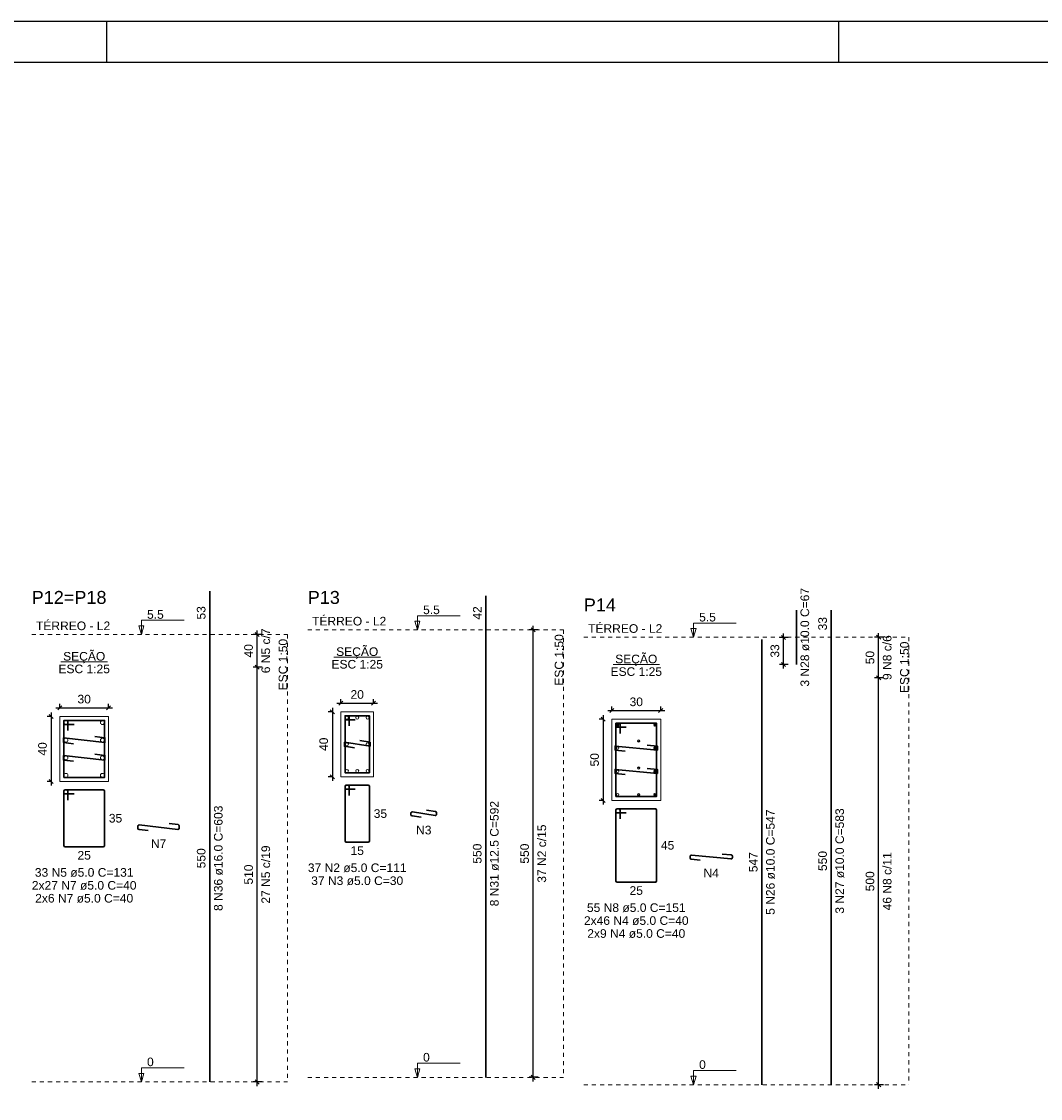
# Model space of a CAD drawing. Header units: millimetres. Extents: x 10 to 1250, y -62 to 528.
# Tile 137 of 256: x 261 to 286, y 166 to 193. Entities that reach past the tile are written whole.
import ezdxf

# ---------------------------------------------------------------- set-up
doc = ezdxf.new("R2010")
doc.units = ezdxf.units.MM
doc.header["$LTSCALE"] = 0.05
doc.linetypes.add('DOT', pattern=[6.35, 0, -6.35])
for name, color, linetype, lineweight in [('Descrição da armadura', 7, 'Continuous', 5), ('DT-Barras na forma', 2, 'Continuous', 30), ('DT-Barras no corte', 5, 'Continuous', 5), ('DT-Barras rebatidas', 2, 'Continuous', 30), ('DT-Cotas', 9, 'Continuous', 5), ('DT-Forma', 5, 'Continuous', 5), ('DT-Pontilhado', 9, 'DOT', 5), ('DT-Textos', 7, 'Continuous', 5), ('DT-Título', 3, 'Continuous', 20), ('Textos armaduras', 7, 'Continuous', 5)]:
    doc.layers.add(name, color=color, linetype=linetype, lineweight=lineweight)
doc.layers.add('FOLHA_PADRÃO', color=7, linetype='Continuous')
doc.styles.add('Arial', font='arial.ttf')
doc.styles.get("Standard").update_dxf_attribs({"font": 'arial.ttf'})
doc.dimstyles.new('UM_25.000000', dxfattribs={"dimtxt": 0.18, "dimasz": 0.1, "dimexe": 0.1, "dimexo": 0.2, "dimgap": 0, "dimtad": 1, "dimtih": 1, "dimtoh": 1, "dimdec": 1, "dimlfac": 25, "dimzin": 0, "dimdsep": 46, "dimtxsty": 'Standard', "dimcen": 0.09, "dimdle": 0.1, "dimadec": 1, "dimazin": 2, "dimtfac": 1, "dimtdec": 4, "dimtofl": 0, "dimtmove": 0, "dimatfit": 3, "dimfxl": 1, "dimtolj": 1, "dimarcsym": 0})
doc.dimstyles.new('UM_50.000000', dxfattribs={"dimtxt": 0.18, "dimasz": 0.1, "dimexe": 0.1, "dimexo": 0.2, "dimgap": 0.1, "dimtad": 1, "dimdec": 1, "dimlfac": 50, "dimzin": 0, "dimdsep": 46, "dimtxsty": 'Standard', "dimblk": 'OBLIQUE', "dimcen": 0.09, "dimdle": 0.1, "dimadec": 1, "dimazin": 2, "dimtfac": 1, "dimtdec": 1, "dimtofl": 0, "dimtmove": 0, "dimatfit": 3, "dimldrblk": 'OBLIQUE', "dimfxl": 1, "dimtolj": 1, "dimarcsym": 1})

# ---------------------------------------------------------------- blocks, each defined once
blk = doc.blocks.new('A1EST. 1500')
at = {"layer": 'FOLHA_PADRÃO', "color": 1, "linetype": 'Continuous'}
for p, q in [((150.008, 59.4), (0, 59.4)), ((95.5, 59.4), (95.5, 58.4)), ((113.5, 58.4), (113.5, 59.4))]:
    blk.add_line(p, q, dxfattribs=at)
at = {"layer": 'FOLHA_PADRÃO', "color": 6, "linetype": 'Continuous'}
blk.add_lwpolyline([(149, 58.4), (149, 1), (1, 1), (1, 58.4), (149, 58.4)], dxfattribs=at)
blk = doc.blocks.new('_Oblique')
at = {"color": 0, "linetype": 'ByBlock', "lineweight": -2}
blk.add_line((-0.5, -0.5), (0.5, 0.5), dxfattribs=at)
blk = doc.blocks.new('*D1577')
at = {"layer": 'Defpoints', "color": 0, "transparency": 16777216}
for p in [(261.568, 175.501), (261.356, 173.901), (261.568, 173.901)]:
    blk.add_point(p, dxfattribs=at)
at = {"layer": 'DT-Cotas', "color": 0, "lineweight": -2, "transparency": 16777216}
for p, q in [((261.356, 175.601), (261.356, 173.801)), ((261.368, 175.501), (261.256, 175.501)), ((261.368, 173.901), (261.256, 173.901))]:
    blk.add_line(p, q, dxfattribs=at)
at = {"layer": 'DT-Cotas', "color": 0, "lineweight": -2, "transparency": 16777216, "xscale": 0.1, "yscale": 0.1, "zscale": 0.1}
for p, rotation in [((261.356, 175.501), 90), ((261.356, 173.901), 270)]:
    blk.add_blockref('_Oblique', p, dxfattribs=dict(at, rotation=rotation))
at = {"layer": 'DT-Cotas', "transparency": 16777216, "insert": (261.144, 174.701), "char_height": 0.2118, "attachment_point": 5, "rotation": 90, "style": 'Arial'}
blk.add_mtext('\\A1;40', dxfattribs=at)
blk = doc.blocks.new('*D1578')
at = {"layer": 'Defpoints', "color": 0, "transparency": 16777216}
for p in [(262.768, 175.713), (261.568, 175.501), (262.768, 175.501)]:
    blk.add_point(p, dxfattribs=at)
at = {"layer": 'DT-Cotas', "color": 0, "lineweight": -2, "transparency": 16777216}
for p, q in [((261.568, 175.701), (261.568, 175.813)), ((262.768, 175.701), (262.768, 175.813)), ((261.468, 175.713), (262.868, 175.713))]:
    blk.add_line(p, q, dxfattribs=at)
at = {"layer": 'DT-Cotas', "color": 0, "lineweight": -2, "transparency": 16777216, "xscale": 0.1, "yscale": 0.1, "zscale": 0.1, "rotation": 180}
blk.add_blockref('_Oblique', (261.568, 175.713), dxfattribs=at)
at = {"layer": 'DT-Cotas', "color": 0, "lineweight": -2, "transparency": 16777216, "xscale": 0.1, "yscale": 0.1, "zscale": 0.1}
blk.add_blockref('_Oblique', (262.768, 175.713), dxfattribs=at)
at = {"layer": 'DT-Cotas', "transparency": 16777216, "insert": (262.168, 175.925), "char_height": 0.2118, "attachment_point": 5, "rotation": 0.0057, "style": 'Arial'}
blk.add_mtext('\\A1;30', dxfattribs=at)
blk = doc.blocks.new('*D1553')
at = {"layer": 'Defpoints', "color": 0, "transparency": 16777216}
for p in [(266.424, 176.713), (266.742, 176.713), (266.742, 166.513)]:
    blk.add_point(p, dxfattribs=at)
at = {"layer": 'DT-Cotas', "color": 0, "lineweight": -2, "transparency": 16777216}
for p, q in [((266.542, 176.713), (266.324, 176.713)), ((266.424, 166.413), (266.424, 176.813)), ((266.542, 166.513), (266.324, 166.513))]:
    blk.add_line(p, q, dxfattribs=at)
at = {"layer": 'DT-Cotas', "color": 0, "lineweight": -2, "transparency": 16777216, "xscale": 0.1, "yscale": 0.1, "zscale": 0.1}
for p, rotation in [((266.424, 176.713), 90), ((266.424, 166.513), 270)]:
    blk.add_blockref('_Oblique', p, dxfattribs=dict(at, rotation=rotation))
blk = doc.blocks.new('*D1554')
at = {"layer": 'Defpoints', "color": 0, "transparency": 16777216}
for p in [(266.424, 177.513), (266.742, 177.513), (266.742, 176.713)]:
    blk.add_point(p, dxfattribs=at)
at = {"layer": 'DT-Cotas', "color": 0, "lineweight": -2, "transparency": 16777216}
for p, q in [((266.542, 177.513), (266.324, 177.513)), ((266.424, 176.613), (266.424, 177.613)), ((266.542, 176.713), (266.324, 176.713))]:
    blk.add_line(p, q, dxfattribs=at)
at = {"layer": 'DT-Cotas', "color": 0, "lineweight": -2, "transparency": 16777216, "xscale": 0.1, "yscale": 0.1, "zscale": 0.1}
for p, rotation in [((266.424, 177.513), 90), ((266.424, 176.713), 270)]:
    blk.add_blockref('_Oblique', p, dxfattribs=dict(at, rotation=rotation))
blk = doc.blocks.new('*D1555')
at = {"layer": 'Defpoints', "color": 0, "transparency": 16777216}
for p in [(266.424, 176.713), (266.742, 176.713), (266.742, 166.513)]:
    blk.add_point(p, dxfattribs=at)
at = {"layer": 'DT-Cotas', "color": 0, "lineweight": -2, "transparency": 16777216}
for p, q in [((266.542, 176.713), (266.324, 176.713)), ((266.424, 166.413), (266.424, 176.813)), ((266.542, 166.513), (266.324, 166.513))]:
    blk.add_line(p, q, dxfattribs=at)
at = {"layer": 'DT-Cotas', "color": 0, "lineweight": -2, "transparency": 16777216, "xscale": 0.1, "yscale": 0.1, "zscale": 0.1}
for p, rotation in [((266.424, 176.713), 90), ((266.424, 166.513), 270)]:
    blk.add_blockref('_Oblique', p, dxfattribs=dict(at, rotation=rotation))
blk = doc.blocks.new('*D1556')
at = {"layer": 'Defpoints', "color": 0, "transparency": 16777216}
for p in [(266.424, 177.513), (266.742, 177.513), (266.742, 176.713)]:
    blk.add_point(p, dxfattribs=at)
at = {"layer": 'DT-Cotas', "color": 0, "lineweight": -2, "transparency": 16777216}
for p, q in [((266.542, 177.513), (266.324, 177.513)), ((266.424, 176.613), (266.424, 177.613)), ((266.542, 176.713), (266.324, 176.713))]:
    blk.add_line(p, q, dxfattribs=at)
at = {"layer": 'DT-Cotas', "color": 0, "lineweight": -2, "transparency": 16777216, "xscale": 0.1, "yscale": 0.1, "zscale": 0.1}
for p, rotation in [((266.424, 177.513), 90), ((266.424, 176.713), 270)]:
    blk.add_blockref('_Oblique', p, dxfattribs=dict(at, rotation=rotation))
blk = doc.blocks.new('*D1557')
at = {"layer": 'Defpoints', "color": 0, "transparency": 16777216}
for p in [(268.481, 175.615), (268.27, 174.015), (268.481, 174.015)]:
    blk.add_point(p, dxfattribs=at)
at = {"layer": 'DT-Cotas', "color": 0, "lineweight": -2, "transparency": 16777216}
for p, q in [((268.281, 175.615), (268.17, 175.615)), ((268.27, 175.715), (268.27, 173.915)), ((268.281, 174.015), (268.17, 174.015))]:
    blk.add_line(p, q, dxfattribs=at)
at = {"layer": 'DT-Cotas', "color": 0, "lineweight": -2, "transparency": 16777216, "xscale": 0.1, "yscale": 0.1, "zscale": 0.1}
for p, rotation in [((268.27, 175.615), 90), ((268.27, 174.015), 270)]:
    blk.add_blockref('_Oblique', p, dxfattribs=dict(at, rotation=rotation))
at = {"layer": 'DT-Cotas', "transparency": 16777216, "insert": (268.058, 174.815), "char_height": 0.2118, "attachment_point": 5, "rotation": 90, "style": 'Arial'}
blk.add_mtext('\\A1;40', dxfattribs=at)
blk = doc.blocks.new('*D1558')
at = {"layer": 'Defpoints', "color": 0, "transparency": 16777216}
for p in [(269.281, 175.827), (268.481, 175.615), (269.281, 175.615)]:
    blk.add_point(p, dxfattribs=at)
at = {"layer": 'DT-Cotas', "color": 0, "lineweight": -2, "transparency": 16777216}
for p, q in [((268.381, 175.827), (269.381, 175.827)), ((268.481, 175.815), (268.481, 175.927)), ((269.281, 175.815), (269.281, 175.927))]:
    blk.add_line(p, q, dxfattribs=at)
at = {"layer": 'DT-Cotas', "color": 0, "lineweight": -2, "transparency": 16777216, "xscale": 0.1, "yscale": 0.1, "zscale": 0.1, "rotation": 180}
blk.add_blockref('_Oblique', (268.481, 175.827), dxfattribs=at)
at = {"layer": 'DT-Cotas', "color": 0, "lineweight": -2, "transparency": 16777216, "xscale": 0.1, "yscale": 0.1, "zscale": 0.1}
blk.add_blockref('_Oblique', (269.281, 175.827), dxfattribs=at)
at = {"layer": 'DT-Cotas', "transparency": 16777216, "insert": (268.881, 176.039), "char_height": 0.2118, "attachment_point": 5, "rotation": 0.0057, "style": 'Arial'}
blk.add_mtext('\\A1;20', dxfattribs=at)
blk = doc.blocks.new('*D1559')
at = {"layer": 'Defpoints', "color": 0, "transparency": 16777216}
for p in [(273.211, 177.628), (273.529, 177.628), (273.529, 166.628)]:
    blk.add_point(p, dxfattribs=at)
at = {"layer": 'DT-Cotas', "color": 0, "lineweight": -2, "transparency": 16777216}
for p, q in [((273.211, 166.528), (273.211, 177.728)), ((273.329, 177.628), (273.111, 177.628)), ((273.329, 166.628), (273.111, 166.628))]:
    blk.add_line(p, q, dxfattribs=at)
at = {"layer": 'DT-Cotas', "color": 0, "lineweight": -2, "transparency": 16777216, "xscale": 0.1, "yscale": 0.1, "zscale": 0.1}
for p, rotation in [((273.211, 177.628), 90), ((273.211, 166.628), 270)]:
    blk.add_blockref('_Oblique', p, dxfattribs=dict(at, rotation=rotation))
blk = doc.blocks.new('*D1560')
at = {"layer": 'Defpoints', "color": 0, "transparency": 16777216}
for p in [(273.211, 177.628), (273.529, 177.628), (273.529, 166.628)]:
    blk.add_point(p, dxfattribs=at)
at = {"layer": 'DT-Cotas', "color": 0, "lineweight": -2, "transparency": 16777216}
for p, q in [((273.211, 166.528), (273.211, 177.728)), ((273.329, 177.628), (273.111, 177.628)), ((273.329, 166.628), (273.111, 166.628))]:
    blk.add_line(p, q, dxfattribs=at)
at = {"layer": 'DT-Cotas', "color": 0, "lineweight": -2, "transparency": 16777216, "xscale": 0.1, "yscale": 0.1, "zscale": 0.1}
for p, rotation in [((273.211, 177.628), 90), ((273.211, 166.628), 270)]:
    blk.add_blockref('_Oblique', p, dxfattribs=dict(at, rotation=rotation))
blk = doc.blocks.new('*D1561')
at = {"layer": 'Defpoints', "color": 0, "transparency": 16777216}
for p in [(275.143, 175.435), (274.931, 173.435), (275.143, 173.435)]:
    blk.add_point(p, dxfattribs=at)
at = {"layer": 'DT-Cotas', "color": 0, "lineweight": -2, "transparency": 16777216}
for p, q in [((274.943, 175.435), (274.831, 175.435)), ((274.931, 175.535), (274.931, 173.335)), ((274.943, 173.435), (274.831, 173.435))]:
    blk.add_line(p, q, dxfattribs=at)
at = {"layer": 'DT-Cotas', "color": 0, "lineweight": -2, "transparency": 16777216, "xscale": 0.1, "yscale": 0.1, "zscale": 0.1}
for p, rotation in [((274.931, 175.435), 90), ((274.931, 173.435), 270)]:
    blk.add_blockref('_Oblique', p, dxfattribs=dict(at, rotation=rotation))
at = {"layer": 'DT-Cotas', "transparency": 16777216, "insert": (274.719, 174.435), "char_height": 0.2118, "attachment_point": 5, "rotation": 90, "style": 'Arial'}
blk.add_mtext('\\A1;50', dxfattribs=at)
blk = doc.blocks.new('*D1562')
at = {"layer": 'Defpoints', "color": 0, "transparency": 16777216}
for p in [(276.343, 175.647), (275.143, 175.435), (276.343, 175.435)]:
    blk.add_point(p, dxfattribs=at)
at = {"layer": 'DT-Cotas', "color": 0, "lineweight": -2, "transparency": 16777216}
for p, q in [((275.043, 175.647), (276.443, 175.647)), ((275.143, 175.635), (275.143, 175.747)), ((276.343, 175.635), (276.343, 175.747))]:
    blk.add_line(p, q, dxfattribs=at)
at = {"layer": 'DT-Cotas', "color": 0, "lineweight": -2, "transparency": 16777216, "xscale": 0.1, "yscale": 0.1, "zscale": 0.1, "rotation": 180}
blk.add_blockref('_Oblique', (275.143, 175.647), dxfattribs=at)
at = {"layer": 'DT-Cotas', "color": 0, "lineweight": -2, "transparency": 16777216, "xscale": 0.1, "yscale": 0.1, "zscale": 0.1}
blk.add_blockref('_Oblique', (276.343, 175.647), dxfattribs=at)
at = {"layer": 'DT-Cotas', "transparency": 16777216, "insert": (275.743, 175.858), "char_height": 0.2118, "attachment_point": 5, "rotation": 0.0057, "style": 'Arial'}
blk.add_mtext('\\A1;30', dxfattribs=at)
blk = doc.blocks.new('*D1596')
at = {"layer": 'Defpoints', "color": 0, "transparency": 16777216}
for p in [(279.363, 177.44), (279.681, 177.44), (279.681, 176.78)]:
    blk.add_point(p, dxfattribs=at)
at = {"layer": 'DT-Cotas', "color": 0, "lineweight": -2, "transparency": 16777216}
for p, q in [((279.481, 177.44), (279.263, 177.44)), ((279.363, 176.68), (279.363, 177.54)), ((279.481, 176.78), (279.263, 176.78))]:
    blk.add_line(p, q, dxfattribs=at)
at = {"layer": 'DT-Cotas', "color": 0, "lineweight": -2, "transparency": 16777216, "xscale": 0.1, "yscale": 0.1, "zscale": 0.1}
for p, rotation in [((279.363, 177.44), 90), ((279.363, 176.78), 270)]:
    blk.add_blockref('_Oblique', p, dxfattribs=dict(at, rotation=rotation))
at = {"layer": 'DT-Cotas', "transparency": 16777216, "insert": (279.152, 177.11), "char_height": 0.2118, "attachment_point": 5, "rotation": 90, "style": 'Arial'}
blk.add_mtext('\\A1;33', dxfattribs=at)
blk = doc.blocks.new('*D1597')
at = {"layer": 'Defpoints', "color": 0, "transparency": 16777216}
for p in [(281.703, 176.447), (282.021, 176.447), (282.021, 166.447)]:
    blk.add_point(p, dxfattribs=at)
at = {"layer": 'DT-Cotas', "color": 0, "lineweight": -2, "transparency": 16777216}
for p, q in [((281.821, 176.447), (281.603, 176.447)), ((281.703, 166.347), (281.703, 176.547)), ((281.821, 166.447), (281.603, 166.447))]:
    blk.add_line(p, q, dxfattribs=at)
at = {"layer": 'DT-Cotas', "color": 0, "lineweight": -2, "transparency": 16777216, "xscale": 0.1, "yscale": 0.1, "zscale": 0.1}
for p, rotation in [((281.703, 176.447), 90), ((281.703, 166.447), 270)]:
    blk.add_blockref('_Oblique', p, dxfattribs=dict(at, rotation=rotation))
blk = doc.blocks.new('*D1598')
at = {"layer": 'Defpoints', "color": 0, "transparency": 16777216}
for p in [(281.703, 177.447), (282.021, 177.447), (282.021, 176.447)]:
    blk.add_point(p, dxfattribs=at)
at = {"layer": 'DT-Cotas', "color": 0, "lineweight": -2, "transparency": 16777216}
for p, q in [((281.821, 177.447), (281.603, 177.447)), ((281.703, 176.347), (281.703, 177.547)), ((281.821, 176.447), (281.603, 176.447))]:
    blk.add_line(p, q, dxfattribs=at)
at = {"layer": 'DT-Cotas', "color": 0, "lineweight": -2, "transparency": 16777216, "xscale": 0.1, "yscale": 0.1, "zscale": 0.1}
for p, rotation in [((281.703, 177.447), 90), ((281.703, 176.447), 270)]:
    blk.add_blockref('_Oblique', p, dxfattribs=dict(at, rotation=rotation))
blk = doc.blocks.new('*D1599')
at = {"layer": 'Defpoints', "color": 0, "transparency": 16777216}
for p in [(281.703, 176.447), (282.021, 176.447), (282.021, 166.447)]:
    blk.add_point(p, dxfattribs=at)
at = {"layer": 'DT-Cotas', "color": 0, "lineweight": -2, "transparency": 16777216}
for p, q in [((281.821, 176.447), (281.603, 176.447)), ((281.703, 166.347), (281.703, 176.547)), ((281.821, 166.447), (281.603, 166.447))]:
    blk.add_line(p, q, dxfattribs=at)
at = {"layer": 'DT-Cotas', "color": 0, "lineweight": -2, "transparency": 16777216, "xscale": 0.1, "yscale": 0.1, "zscale": 0.1}
for p, rotation in [((281.703, 176.447), 90), ((281.703, 166.447), 270)]:
    blk.add_blockref('_Oblique', p, dxfattribs=dict(at, rotation=rotation))
blk = doc.blocks.new('*D1600')
at = {"layer": 'Defpoints', "color": 0, "transparency": 16777216}
for p in [(281.703, 177.447), (282.021, 177.447), (282.021, 176.447)]:
    blk.add_point(p, dxfattribs=at)
at = {"layer": 'DT-Cotas', "color": 0, "lineweight": -2, "transparency": 16777216}
for p, q in [((281.821, 177.447), (281.603, 177.447)), ((281.703, 176.347), (281.703, 177.547)), ((281.821, 176.447), (281.603, 176.447))]:
    blk.add_line(p, q, dxfattribs=at)
at = {"layer": 'DT-Cotas', "color": 0, "lineweight": -2, "transparency": 16777216, "xscale": 0.1, "yscale": 0.1, "zscale": 0.1}
for p, rotation in [((281.703, 177.447), 90), ((281.703, 176.447), 270)]:
    blk.add_blockref('_Oblique', p, dxfattribs=dict(at, rotation=rotation))

msp = doc.modelspace()

# ---------------------------------------------------------------- linework, layer by layer
at = {"layer": 'DT-Barras na forma'}
for points in [[(261.7681, 175.1511), (261.7681, 175.4011), (261.6681, 175.4011), (261.6681, 174.0011), (262.6681, 174.0011), (262.6681, 175.4011), (261.6681, 175.4011), (261.6681, 175.3011), (261.9181, 175.3011)], [(268.6814, 175.2654), (268.6814, 175.5154), (268.5814, 175.5154), (268.5814, 174.1154), (269.1814, 174.1154), (269.1814, 175.5154), (268.5814, 175.5154), (268.5814, 175.4154), (268.8314, 175.4154)], [(275.343, 175.0848), (275.343, 175.3348), (275.243, 175.3348), (275.243, 173.5348), (276.243, 173.5348), (276.243, 175.3348), (275.243, 175.3348), (275.243, 175.2348), (275.493, 175.2348)], [(262.4277, 175.004), (262.6761, 174.9755), (262.6761, 174.8587), (261.6601, 174.9755), (261.6601, 174.8587), (261.9084, 174.8301)], [(268.9494, 174.9046), (269.1964, 174.8654), (269.1964, 174.7654), (268.5664, 174.8654), (268.5664, 174.7654), (268.8133, 174.7262)], [(276.0141, 174.7954), (276.263, 174.7715), (276.263, 174.6715), (275.223, 174.7715), (275.223, 174.6715), (275.4718, 174.6476)], [(262.4277, 174.572), (262.6761, 174.5435), (262.6761, 174.4267), (261.6601, 174.5435), (261.6601, 174.4267), (261.9084, 174.3981)], [(276.0141, 174.2221), (276.263, 174.1982), (276.263, 174.0982), (275.223, 174.1982), (275.223, 174.0982), (275.4718, 174.0742)]]:
    msp.add_lwpolyline(points, dxfattribs=at)
at = {"layer": 'DT-Barras no corte'}
for p, q in [((275.253, 175.2648), (275.313, 175.3248)), ((275.253, 175.3248), (275.313, 175.2648)), ((276.173, 175.2648), (276.233, 175.3248)), ((276.173, 175.3248), (276.233, 175.2648)), ((275.767, 174.8948), (275.839, 174.8948)), ((276.173, 174.6915), (276.233, 174.7515)), ((276.173, 174.7515), (276.233, 174.6915)), ((275.767, 174.2348), (275.839, 174.2348)), ((276.173, 174.1182), (276.233, 174.1782)), ((276.173, 174.1782), (276.233, 174.1182)), ((275.767, 173.5748), (275.839, 173.5748)), ((276.173, 173.5448), (276.233, 173.6048)), ((276.173, 173.6048), (276.233, 173.5448))]:
    msp.add_line(p, q, dxfattribs=at)
for centre, radius in [((261.7201, 175.3491), 0.048), ((262.6161, 175.3491), 0.048), ((268.6264, 175.4704), 0.0375), ((268.8814, 175.4704), 0.0375), ((269.1364, 175.4704), 0.0375), ((275.283, 175.2948), 0.03), ((276.203, 175.2948), 0.03), ((261.7201, 174.9171), 0.048), ((262.6161, 174.9171), 0.048), ((268.6264, 174.8154), 0.0375), ((269.1364, 174.8154), 0.0375), ((275.283, 174.7215), 0.03), ((275.803, 174.8948), 0.03), ((276.203, 174.7215), 0.03), ((261.7201, 174.4851), 0.048), ((262.6161, 174.4851), 0.048), ((275.803, 174.2348), 0.03), ((261.7201, 174.0531), 0.048), ((262.6161, 174.0531), 0.048), ((268.6264, 174.1604), 0.0375), ((268.8814, 174.1604), 0.0375), ((269.1364, 174.1604), 0.0375), ((275.283, 174.1482), 0.03), ((276.203, 174.1482), 0.03), ((275.283, 173.5748), 0.03), ((275.803, 173.5748), 0.03), ((276.203, 173.5748), 0.03)]:
    msp.add_circle(centre, radius, dxfattribs=at)
at = {"layer": 'DT-Barras rebatidas'}
for p, q in [((265.259, 177.5132), (265.259, 178.5806)), ((272.0464, 177.6275), (272.0464, 178.4615)), ((279.6811, 176.7798), (279.6811, 178.1141)), ((280.5383, 177.4469), (280.5383, 178.1141)), ((265.259, 166.5132), (265.259, 177.5132)), ((272.0464, 166.6275), (272.0464, 177.6275)), ((280.5383, 166.4469), (280.5383, 177.4469)), ((278.8339, 166.4469), (278.8339, 177.3889)), ((261.7381, 173.6952), (261.6981, 173.6952)), ((262.6381, 173.6952), (261.6981, 173.6952)), ((268.5814, 173.7795), (268.5814, 172.4395)), ((268.5814, 173.7795), (268.5814, 173.7395)), ((268.6514, 173.8095), (268.6114, 173.8095)), ((269.1514, 173.8095), (268.6114, 173.8095)), ((268.6114, 173.7095), (268.8314, 173.7095)), ((268.6814, 173.5595), (268.6814, 173.7795)), ((269.1814, 172.4395), (269.1814, 173.7795)), ((261.6681, 173.6652), (261.6681, 172.3252)), ((261.6681, 173.6652), (261.6681, 173.6252)), ((261.6981, 173.5952), (261.9181, 173.5952)), ((261.7681, 173.4452), (261.7681, 173.6652)), ((262.6681, 172.3252), (262.6681, 173.6652)), ((270.5865, 173.1987), (270.8081, 173.1635)), ((275.243, 173.1989), (275.243, 171.4589)), ((275.243, 173.1989), (275.243, 173.1589)), ((275.313, 173.2289), (275.273, 173.2289)), ((276.213, 173.2289), (275.273, 173.2289)), ((275.343, 172.9789), (275.343, 173.1989)), ((276.243, 171.4589), (276.243, 173.1989)), ((270.2034, 173.1244), (270.2034, 173.0851)), ((270.2287, 173.0555), (270.4503, 173.0203)), ((270.7987, 173.065), (270.2381, 173.154)), ((270.8334, 173.1339), (270.8334, 173.0947)), ((275.273, 173.1289), (275.493, 173.1289)), ((263.4901, 172.8039), (263.4901, 172.7475)), ((263.5167, 172.7177), (263.7385, 172.6922)), ((264.4727, 172.7246), (263.5236, 172.8337)), ((264.2578, 172.8661), (264.4796, 172.8406)), ((264.5061, 172.8108), (264.5061, 172.7544)), ((268.6114, 172.4095), (269.1514, 172.4095)), ((261.6981, 172.2952), (262.6381, 172.2952)), ((277.8562, 172.1162), (278.0779, 172.0949)), ((277.065, 172.0592), (277.065, 172.0195)), ((277.0922, 171.9897), (277.3139, 171.9683)), ((278.0722, 171.9954), (277.0979, 172.0891)), ((278.105, 172.065), (278.105, 172.0253)), ((275.273, 171.4289), (276.213, 171.4289))]:
    msp.add_line(p, q, dxfattribs=at)
for centre, start, end in [((261.6981, 173.6652), 90, 180), ((261.6981, 173.6652), 90, 180), ((261.7381, 173.6652), 0, 90), ((262.6381, 173.6652), 0, 90), ((268.6114, 173.7795), 90, 180), ((268.6114, 173.7795), 90, 180), ((268.6114, 173.7395), 180, 270), ((268.6514, 173.7795), 0, 90), ((269.1514, 173.7795), 0, 90), ((261.6981, 173.6252), 180, 270), ((270.8034, 173.1339), 0, 80.98068), ((275.273, 173.1989), 90, 180), ((275.273, 173.1989), 90, 180), ((275.273, 173.1589), 180, 270), ((275.313, 173.1989), 0, 90), ((276.213, 173.1989), 0, 90), ((270.2334, 173.1244), 80.98068, 180), ((270.2334, 173.0851), 180, 260.98068), ((270.8034, 173.0947), 260.98068, 0), ((263.5201, 172.8039), 83.44203, 180), ((263.5201, 172.7475), 180, 263.44203), ((264.4761, 172.7544), 263.44203, 0), ((264.4761, 172.8108), 0, 83.44203), ((268.6114, 172.4395), 180, 270), ((269.1514, 172.4395), 270, 0), ((261.6981, 172.3252), 180, 270), ((262.6381, 172.3252), 270, 0), ((277.095, 172.0592), 84.50768, 180), ((277.095, 172.0195), 180, 264.50768), ((278.075, 172.0253), 264.50768, 0), ((278.075, 172.065), 0, 84.50768), ((275.273, 171.4589), 180, 270), ((276.213, 171.4589), 270, 0)]:
    msp.add_arc(centre, 0.03, start, end, dxfattribs=at)
at = {"layer": 'DT-Forma'}
for points in [[(268.4814, 174.0154), (269.2814, 174.0154), (269.2814, 175.6154), (268.4814, 175.6154), (268.4814, 174.0154)], [(261.5681, 173.9011), (262.7681, 173.9011), (262.7681, 175.5011), (261.5681, 175.5011), (261.5681, 173.9011)], [(275.143, 173.4348), (276.343, 173.4348), (276.343, 175.4348), (275.143, 175.4348), (275.143, 173.4348)]]:
    msp.add_lwpolyline(points, close=True, dxfattribs=at)
at = {"layer": 'DT-Pontilhado', "ltscale": 0.2}
for p, q in [((260.8777, 177.5132), (267.1652, 177.5132)), ((267.1652, 177.5132), (267.1652, 166.5132)), ((267.6652, 177.6275), (273.9526, 177.6275)), ((273.9526, 177.6275), (273.9526, 166.6275)), ((274.4526, 177.4469), (282.4445, 177.4469)), ((282.4445, 177.4469), (282.4445, 166.4469)), ((267.6652, 166.6275), (273.9526, 166.6275)), ((260.8777, 166.5132), (267.1652, 166.5132)), ((274.4526, 166.4469), (282.4445, 166.4469))]:
    msp.add_line(p, q, dxfattribs=at)
at = {"layer": 'DT-Textos'}
for p, q in [((268.3091, 176.9604), (269.4536, 176.9604)), ((261.5958, 176.846), (262.7403, 176.846)), ((275.1708, 176.7798), (276.3152, 176.7798))]:
    msp.add_line(p, q, dxfattribs=at)
for points in [[(270.361, 177.6275), (270.4246, 177.8393), (270.2975, 177.8393), (270.361, 177.6275), (270.361, 177.9775), (271.411, 177.9775)], [(263.5736, 177.5132), (263.6371, 177.725), (263.51, 177.725), (263.5736, 177.5132), (263.5736, 177.8632), (264.6236, 177.8632)], [(277.1485, 177.4469), (277.212, 177.6587), (277.085, 177.6587), (277.1485, 177.4469), (277.1485, 177.7969), (278.1985, 177.7969)], [(263.5736, 166.5132), (263.6371, 166.725), (263.51, 166.725), (263.5736, 166.5132), (263.5736, 166.8632), (264.6236, 166.8632)], [(270.361, 166.6275), (270.4246, 166.8393), (270.2975, 166.8393), (270.361, 166.6275), (270.361, 166.9775), (271.411, 166.9775)], [(277.1485, 166.4469), (277.212, 166.6587), (277.085, 166.6587), (277.1485, 166.4469), (277.1485, 166.7969), (278.1985, 166.7969)]]:
    msp.add_lwpolyline(points, dxfattribs=at)

# ---------------------------------------------------------------- block references
msp.add_blockref('A1EST. 1500', (167.22, 133.1843))

# ---------------------------------------------------------------- texts
at = {"layer": 'Descrição da armadura', "linetype": 'Continuous', "char_height": 0.2118, "attachment_point": 8, "rotation": 90, "line_spacing_factor": 0.798, "style": 'Arial'}
for s, insert, width in [('3 N28 ø10.0 C=67', (279.9988, 177.4469), 4.8647), ('6 N5 c/7', (266.7416, 177.1132), 2.209437), ('9 N8 c/6', (282.0209, 176.9469), 2.209437), ('8 N36 ø16.0 C=603', (265.5767, 172.0132), 5.194653), ('8 N31 ø12.5 C=592', (272.3641, 172.1275), 5.194653), ('5 N26 ø10.0 C=547', (279.1516, 171.9179), 5.194653), ('3 N27 ø10.0 C=583', (280.856, 171.9469), 5.194653), ('37 N2 c/15', (273.529, 172.1275), 2.869342), ('27 N5 c/19', (266.7416, 171.6132), 2.869342), ('46 N8 c/11', (282.0209, 171.4469), 2.869342)]:
    msp.add_mtext(s, dxfattribs=dict(at, insert=insert, width=width))
at = {"layer": 'Descrição da armadura', "linetype": 'Continuous', "char_height": 0.2118, "attachment_point": 8, "line_spacing_factor": 0.798, "style": 'Arial'}
for s, insert, width in [('N3', (270.5184, 172.5967), 0.758398), ('N7', (263.9981, 172.2686), 0.758398), ('33 N5 ø5.0 C=131', (262.1681, 171.5539), 4.8647), ('37 N2 ø5.0 C=111', (268.8814, 171.6682), 4.8647), ('37 N3 ø5.0 C=30', (268.8814, 171.3505), 4.478645), ('N4', (277.585, 171.5447), 0.758398), ('2x27 N7 ø5.0 C=40', (262.1681, 171.2362), 5.097485), ('2x6 N7 ø5.0 C=40', (262.1681, 170.9185), 4.771614), ('55 N8 ø5.0 C=151', (275.743, 170.6876), 4.8647), ('2x46 N4 ø5.0 C=40', (275.743, 170.3699), 5.097485), ('2x9 N4 ø5.0 C=40', (275.743, 170.0522), 4.771614)]:
    msp.add_mtext(s, dxfattribs=dict(at, insert=insert, width=width))
at = {"layer": 'DT-Cotas', "linetype": 'Continuous', "char_height": 0.2118, "attachment_point": 8, "rotation": 90, "line_spacing_factor": 0.798, "style": 'Arial'}
for s, insert, width in [('40', (266.318, 177.1132), 0.659905), ('50', (281.5973, 176.9469), 0.659905), ('550', (273.1054, 172.1275), 0.989858), ('510', (266.318, 171.6132), 0.989858), ('500', (281.5973, 171.4469), 0.989858)]:
    msp.add_mtext(s, dxfattribs=dict(at, insert=insert, width=width))
at = {"layer": 'DT-Textos', "char_height": 0.2118, "attachment_point": 7, "line_spacing_factor": 0.798, "style": 'Arial'}
for s, insert, width in [('5.5', (270.501, 178.0125), 0.814533), ('5.5', (263.7136, 177.8982), 0.814533), ('5.5', (277.2885, 177.8319), 0.814533), ('0', (263.7136, 166.8982), 0.325871), ('0', (270.501, 167.0125), 0.325871), ('0', (277.2885, 166.8319), 0.325871)]:
    msp.add_mtext(s, dxfattribs=dict(at, insert=insert, width=width))
at = {"layer": 'DT-Textos', "linetype": 'Continuous', "char_height": 0.2118, "line_spacing_factor": 0.798, "style": 'Arial'}
for s, insert, width, attachment_point in [('TÉRREO - L2', (260.9836, 177.6191), 3.614044, 7), ('TÉRREO - L2', (267.7711, 177.7334), 3.614044, 7), ('TÉRREO - L2', (274.5585, 177.5528), 3.614044, 7), ('SEÇÃO', (262.1685, 176.8078), 2.051353, 8), ('SEÇÃO', (268.8815, 176.9218), 2.051353, 8), ('ESC 1:25', (268.8814, 176.6744), 2.507973, 8), ('SEÇÃO', (275.7425, 176.7418), 2.051353, 8), ('ESC 1:25', (262.1681, 176.5601), 2.507973, 8), ('ESC 1:25', (275.743, 176.4938), 2.507973, 8)]:
    msp.add_mtext(s, dxfattribs=dict(at, insert=insert, width=width, attachment_point=attachment_point))
at = {"layer": 'DT-Textos', "linetype": 'Continuous', "char_height": 0.2118, "width": 2.507973, "attachment_point": 9, "rotation": 90, "line_spacing_factor": 0.798, "style": 'Arial'}
for insert in [(267.1652, 177.4073), (273.9526, 177.5216), (282.4445, 177.341)]:
    msp.add_mtext('ESC 1:50', dxfattribs=dict(at, insert=insert))
at = {"layer": 'DT-Título', "linetype": 'Continuous', "char_height": 0.3177, "attachment_point": 7, "line_spacing_factor": 0.798, "style": 'Arial'}
for s, insert, width in [('P12=P18', (260.8777, 178.2629), 4.045486), ('P13', (267.6652, 178.2629), 1.737595), ('P14', (274.4526, 178.0823), 1.737595)]:
    msp.add_mtext(s, dxfattribs=dict(at, insert=insert, width=width))
at = {"layer": 'Textos armaduras', "linetype": 'Continuous', "char_height": 0.2118, "attachment_point": 7, "rotation": 90, "line_spacing_factor": 0.798, "style": 'Arial'}
for s, insert, width in [('53', (265.1531, 177.8819), 0.659905), ('42', (271.9405, 177.8795), 0.659905), ('33', (280.4324, 177.6155), 0.659905), ('550', (265.1531, 171.7657), 0.989858), ('550', (271.9405, 171.8801), 0.989858), ('547', (278.728, 171.6705), 0.989858), ('550', (280.4324, 171.6995), 0.989858)]:
    msp.add_mtext(s, dxfattribs=dict(at, insert=insert, width=width))
at = {"layer": 'Textos armaduras', "linetype": 'Continuous', "char_height": 0.2118, "width": 0.659905, "attachment_point": 7, "line_spacing_factor": 0.798, "style": 'Arial'}
for s, insert in [('35', (262.774, 172.8893)), ('35', (269.2873, 173.0036)), ('15', (268.7164, 172.0918)), ('45', (276.3489, 172.223)), ('25', (262.0031, 171.9775)), ('25', (275.578, 171.1112))]:
    msp.add_mtext(s, dxfattribs=dict(at, insert=insert))

# ---------------------------------------------------------------- dimensions: what is measured, and where the dimension line sits
at = {"layer": 'DT-Cotas'}
for base, p1, p2, picture, middle in [((273.2113, 177.6275), (273.529, 166.6275), (273.529, 177.6275), '*D1559', (272.9995, 172.1275)), ((273.2113, 177.6275), (273.529, 166.6275), (273.529, 177.6275), '*D1560', (272.9995, 172.1275)), ((266.4239, 177.5132), (266.7416, 176.7132), (266.7416, 177.5132), '*D1554', (266.2121, 177.1132)), ((266.4239, 177.5132), (266.7416, 176.7132), (266.7416, 177.5132), '*D1556', (266.2121, 177.1132)), ((281.7032, 177.4469), (282.0209, 176.4469), (282.0209, 177.4469), '*D1598', (281.4914, 176.9469)), ((281.7032, 177.4469), (282.0209, 176.4469), (282.0209, 177.4469), '*D1600', (281.4914, 176.9469)), ((266.4239, 176.7132), (266.7416, 166.5132), (266.7416, 176.7132), '*D1553', (266.2121, 171.6132)), ((266.4239, 176.7132), (266.7416, 166.5132), (266.7416, 176.7132), '*D1555', (266.2121, 171.6132)), ((281.7032, 176.4469), (282.0209, 166.4469), (282.0209, 176.4469), '*D1597', (281.4914, 171.4469)), ((281.7032, 176.4469), (282.0209, 166.4469), (282.0209, 176.4469), '*D1599', (281.4914, 171.4469))]:
    dim = msp.add_linear_dim(base=base, p1=p1, p2=p2, angle=90, text=' ', dimstyle='UM_50.000000', override={"dimtxt": 0.2118, "dimasz": 0.1, "dimexe": 0.1, "dimexo": 0.2, "dimtad": 1, "dimtih": 0, "dimtoh": 0, "dimdec": 1, "dimlfac": 50, "dimzin": 8, "dimtxsty": 'Arial', "dimblk": 'Oblique', "dimblk1": 'Oblique', "dimblk2": 'Oblique', "dimsah": 1, "dimdle": 0.1, "dimse1": 0, "dimse2": 0, "dimclrt": 256, "dimadec": 1, "dimazin": 3, "dimtmove": 2, "dimldrblk": 'Oblique'}, dxfattribs=at)
    dim.commit()
    dim.dimension.update_dxf_attribs({"geometry": picture, "text_midpoint": middle, "dimtype": 160, "text_rotation": 90})
for base, p1, p2, dimstyle, override, picture, middle in [((279.3634, 177.4398), (279.6811, 176.7798), (279.6811, 177.4398), 'UM_50.000000', {"dimtxt": 0.2118, "dimasz": 0.1, "dimexe": 0.1, "dimexo": 0.2, "dimtad": 1, "dimtih": 0, "dimtoh": 0, "dimdec": 1, "dimlfac": 50, "dimzin": 8, "dimtxsty": 'Arial', "dimblk": 'Oblique', "dimblk1": 'Oblique', "dimblk2": 'Oblique', "dimsah": 1, "dimdle": 0.1, "dimse1": 0, "dimse2": 0, "dimclrt": 256, "dimadec": 1, "dimazin": 3, "dimtmove": 2, "dimldrblk": 'Oblique'}, '*D1596', (279.1516, 177.1098)), ((261.3563, 173.9011), (261.5681, 175.5011), (261.5681, 173.9011), 'UM_25.000000', {"dimtxt": 0.2118, "dimasz": 0.1, "dimexe": 0.1, "dimexo": 0.2, "dimtad": 1, "dimtih": 0, "dimtoh": 0, "dimdec": 1, "dimlfac": 25, "dimzin": 8, "dimtxsty": 'Arial', "dimblk": 'Oblique', "dimblk1": 'Oblique', "dimblk2": 'Oblique', "dimsah": 1, "dimdle": 0.1, "dimse1": 0, "dimse2": 0, "dimclrt": 256, "dimadec": 1, "dimazin": 3, "dimtmove": 2, "dimldrblk": 'Oblique'}, '*D1577', (261.1445, 174.7011)), ((268.2696, 174.0154), (268.4814, 175.6154), (268.4814, 174.0154), 'UM_25.000000', {"dimtxt": 0.2118, "dimasz": 0.1, "dimexe": 0.1, "dimexo": 0.2, "dimtad": 1, "dimtih": 0, "dimtoh": 0, "dimdec": 1, "dimlfac": 25, "dimzin": 8, "dimtxsty": 'Arial', "dimblk": 'Oblique', "dimblk1": 'Oblique', "dimblk2": 'Oblique', "dimsah": 1, "dimdle": 0.1, "dimse1": 0, "dimse2": 0, "dimclrt": 256, "dimadec": 1, "dimazin": 3, "dimtmove": 2, "dimldrblk": 'Oblique'}, '*D1557', (268.0578, 174.8154)), ((274.9312, 173.4348), (275.143, 175.4348), (275.143, 173.4348), 'UM_25.000000', {"dimtxt": 0.2118, "dimasz": 0.1, "dimexe": 0.1, "dimexo": 0.2, "dimtad": 1, "dimtih": 0, "dimtoh": 0, "dimdec": 1, "dimlfac": 25, "dimzin": 8, "dimtxsty": 'Arial', "dimblk": 'Oblique', "dimblk1": 'Oblique', "dimblk2": 'Oblique', "dimsah": 1, "dimdle": 0.1, "dimse1": 0, "dimse2": 0, "dimclrt": 256, "dimadec": 1, "dimazin": 3, "dimtmove": 2, "dimldrblk": 'Oblique'}, '*D1561', (274.7194, 174.4348))]:
    dim = msp.add_linear_dim(base=base, p1=p1, p2=p2, angle=90, dimstyle=dimstyle, override=override, dxfattribs=at)
    dim.commit()
    dim.dimension.update_dxf_attribs({"geometry": picture, "text_midpoint": middle, "dimtype": 160, "text_rotation": 90})
for base, p1, p2, picture, middle in [((269.2814, 175.8272), (268.4814, 175.6154), (269.2814, 175.6154), '*D1558', (268.8814, 176.039)), ((262.7681, 175.7129), (261.5681, 175.5011), (262.7681, 175.5011), '*D1578', (262.1681, 175.9247)), ((276.343, 175.6466), (275.143, 175.4348), (276.343, 175.4348), '*D1562', (275.743, 175.8584))]:
    dim = msp.add_linear_dim(base=base, p1=p1, p2=p2, dimstyle='UM_25.000000', override={"dimtxt": 0.2118, "dimasz": 0.1, "dimexe": 0.1, "dimexo": 0.2, "dimtad": 1, "dimtih": 0, "dimtoh": 0, "dimdec": 1, "dimlfac": 25, "dimzin": 8, "dimtxsty": 'Arial', "dimblk": 'Oblique', "dimblk1": 'Oblique', "dimblk2": 'Oblique', "dimsah": 1, "dimdle": 0.1, "dimse1": 0, "dimse2": 0, "dimclrt": 256, "dimadec": 1, "dimazin": 3, "dimtmove": 2, "dimldrblk": 'Oblique'}, dxfattribs=at)
    dim.commit()
    dim.dimension.update_dxf_attribs({"geometry": picture, "text_midpoint": middle, "dimtype": 160, "text_rotation": 0.00573})

doc.saveas('drawing.dxf')
